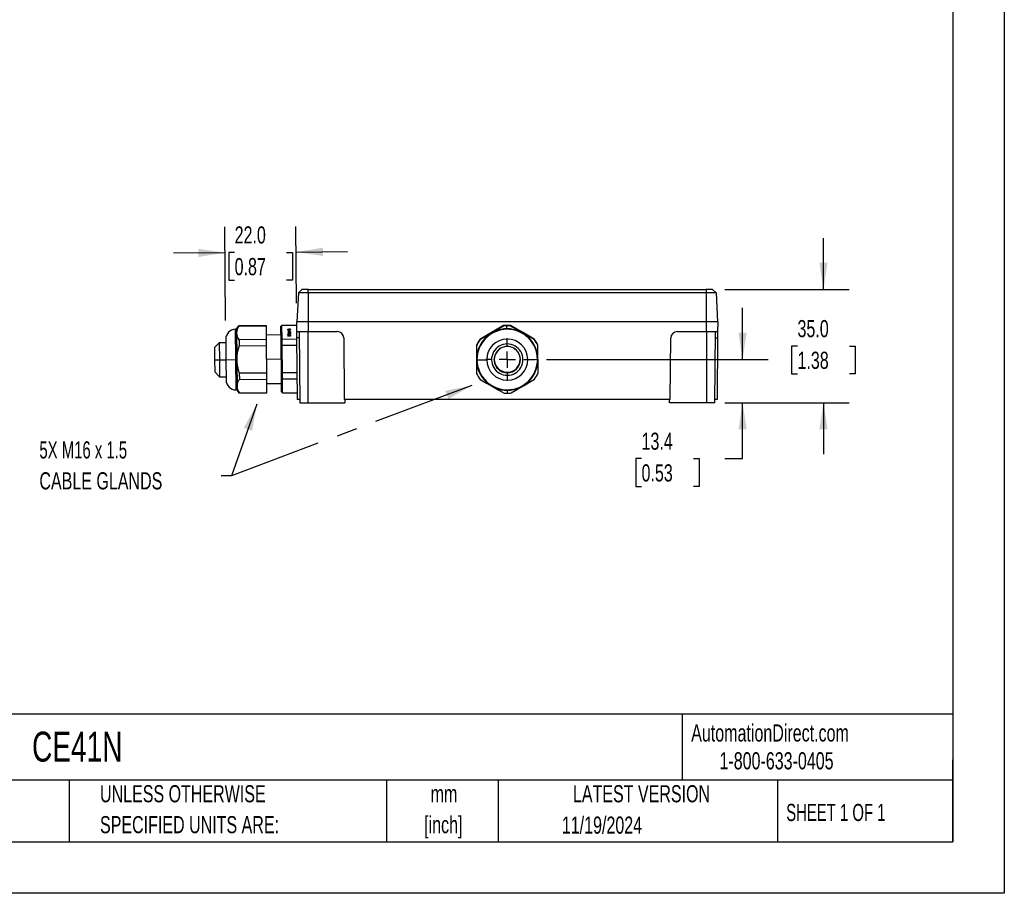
# Model space of a CAD drawing. Header units: millimetres. Extents: x 0 to 699, y 0 to 540.
# Tile 8 of 13: x 394 to 699, y 0 to 270. Entities that reach past the tile are written whole.
import ezdxf

# ---------------------------------------------------------------- set-up
doc = ezdxf.new("R2010")
doc.units = ezdxf.units.MM
doc.header["$LTSCALE"] = 2.5
doc.linetypes.add('CENTERX2', pattern=[20.32, 12.7, -2.54, 2.54, -2.54])
doc.layers.add('CENTER', color=40, linetype='CENTERX2')
doc.layers.add('DIMENSIONS', color=140, linetype='Continuous', lineweight=25)
doc.layers.add('TEXT', color=140, linetype='Continuous', lineweight=25)
doc.styles.add('SLDTEXTSTYLE0', font='TXT', dxfattribs={"width": 0.7})
doc.styles.add('SLDTEXTSTYLE1', font='TXT', dxfattribs={"width": 0.65})
doc.dimstyles.new('SLDDIMSTYLE0', dxfattribs={"dimtxt": 5.39502, "dimasz": 8.255, "dimexe": 0, "dimexo": 0.0625, "dimgap": 1.348755, "dimtad": 0, "dimtih": 1, "dimtoh": 1, "dimdec": 1, "dimrnd": 1e-09, "dimzin": 4, "dimdsep": 46, "dimtxsty": 'SLDTEXTSTYLE0', "dimsah": 1, "dimcen": 0.09, "dimadec": 0, "dimazin": 1, "dimtfac": 1, "dimtdec": 1, "dimtmove": 0, "dimatfit": 0, "dimfxl": 0, "dimfrac": 2, "dimtolj": 1, "dimtzin": 12, "dimarcsym": 0})
doc.dimstyles.new('SLDDIMSTYLE1', dxfattribs={"dimtxt": 5.39502, "dimasz": 8.255, "dimexe": 0, "dimexo": 0.0625, "dimgap": 1.348755, "dimtad": 0, "dimtih": 1, "dimtoh": 1, "dimdec": 1, "dimrnd": 1e-09, "dimzin": 12, "dimdsep": 46, "dimtxsty": 'SLDTEXTSTYLE0', "dimsah": 1, "dimcen": 0.09, "dimadec": 0, "dimazin": 3, "dimtfac": 1, "dimtdec": 1, "dimtmove": 0, "dimatfit": 0, "dimfxl": 0, "dimfrac": 2, "dimtolj": 1, "dimtzin": 12, "dimarcsym": 0})
doc.dimstyles.new('SLDDIMSTYLE3', dxfattribs={"dimtxt": 0.18, "dimasz": 8.255, "dimexe": 0, "dimexo": 0.0625, "dimgap": 0, "dimtad": 0, "dimtih": 1, "dimtoh": 1, "dimdec": 0, "dimrnd": 1e-09, "dimzin": 0, "dimdsep": 46, "dimtxsty": 'Standard', "dimsah": 1, "dimcen": 0.09, "dimadec": 0, "dimazin": 0, "dimtfac": 8.255, "dimtdec": 0, "dimtofl": 0, "dimtmove": 0, "dimatfit": 3, "dimfxl": 0, "dimfrac": 2, "dimtolj": 1, "dimtzin": 0, "dimarcsym": 0})

# ---------------------------------------------------------------- blocks, each defined once
blk = doc.blocks.new('SW_NOTE_0')
at = {"layer": 'TEXT', "color": 0, "linetype": 'CENTERX2', "lineweight": 18, "char_height": 5.292, "attachment_point": 2, "style": 'SLDTEXTSTYLE0'}
for s, insert in [('mm', (7.11, 6.82)), ('[inch]', (6.9, -2.73))]:
    blk.add_mtext(s, dxfattribs=dict(at, insert=insert))
blk = doc.blocks.new('SW_NOTE_0_1')
at = {"layer": 'TEXT', "color": 0, "linetype": 'CENTERX2', "lineweight": 18, "char_height": 5.2917, "attachment_point": 1, "style": 'SLDTEXTSTYLE0'}
for s, insert in [('UNLESS OTHERWISE', (0, 6.82)), ('SPECIFIED UNITS ARE:', (0, -2.73))]:
    blk.add_mtext(s, dxfattribs=dict(at, insert=insert))
blk = doc.blocks.new('_D_7')
at = {"layer": 'DIMENSIONS'}
for p, q in [((642.61, 186.56), (642.61, 202.43)), ((612.13, 186.56), (650.54, 186.56)), ((634.59, 169.06), (632.78, 169.06)), ((632.78, 169.06), (632.78, 160.48)), ((650.62, 169.06), (652.43, 169.06)), ((652.43, 169.06), (652.43, 160.48)), ((632.78, 160.48), (634.59, 160.48)), ((652.43, 160.48), (650.62, 160.48)), ((612.18, 151.56), (650.54, 151.56)), ((642.61, 151.56), (642.61, 135.68))]:
    blk.add_line(p, q, dxfattribs=at)
for points in [[(642.61, 186.56), (643.88, 194.81), (641.34, 194.81)], [(642.61, 151.56), (641.34, 143.3), (643.88, 143.3)]]:
    blk.add_solid(points, dxfattribs=at)
at = {"layer": 'DIMENSIONS', "char_height": 5.292, "attachment_point": 1, "style": 'SLDTEXTSTYLE0'}
for s, insert in [('35.0', (634.59, 177.09)), ('1.38', (634.59, 167.31))]:
    blk.add_mtext(s, dxfattribs=dict(at, insert=insert))
blk = doc.blocks.new('_D_8')
at = {"layer": 'DIMENSIONS'}
for p, q in [((617.62, 164.95), (617.62, 180.82)), ((556.98, 164.95), (625.55, 164.95)), ((612.18, 151.56), (625.55, 151.56)), ((617.62, 134.29), (617.62, 151.56)), ((586.39, 134.29), (584.58, 134.29)), ((584.58, 134.29), (584.58, 125.71)), ((602.42, 134.29), (604.23, 134.29)), ((604.23, 134.29), (604.23, 125.71)), ((612.15, 134.29), (617.62, 134.29)), ((584.58, 125.71), (586.39, 125.71)), ((604.23, 125.71), (602.42, 125.71))]:
    blk.add_line(p, q, dxfattribs=at)
for points in [[(617.62, 164.95), (618.89, 173.2), (616.35, 173.2)], [(617.62, 151.56), (616.35, 143.3), (618.89, 143.3)]]:
    blk.add_solid(points, dxfattribs=at)
at = {"layer": 'DIMENSIONS', "char_height": 5.292, "attachment_point": 1, "style": 'SLDTEXTSTYLE0'}
for s, insert in [('13.4', (586.39, 142.32)), ('0.53', (586.39, 132.53))]:
    blk.add_mtext(s, dxfattribs=dict(at, insert=insert))
blk = doc.blocks.new('_D_9')
at = {"layer": 'DIMENSIONS'}
for p, q in [((457.83, 176.95), (457.58, 205.85)), ((479.78, 182.31), (479.58, 206.04)), ((457.65, 197.91), (441.77, 197.77)), ((460.63, 198.01), (458.82, 198.01)), ((458.82, 198.01), (458.82, 189.43)), ((476.66, 198.01), (478.47, 198.01)), ((478.47, 198.01), (478.47, 189.43)), ((479.65, 198.1), (495.52, 198.24)), ((458.82, 189.43), (460.63, 189.43)), ((478.47, 189.43), (476.66, 189.43))]:
    blk.add_line(p, q, dxfattribs=at)
for points in [[(457.65, 197.91), (449.38, 199.11), (449.4, 196.57)], [(479.65, 198.1), (487.91, 196.9), (487.89, 199.44)]]:
    blk.add_solid(points, dxfattribs=at)
at = {"layer": 'DIMENSIONS', "char_height": 5.292, "attachment_point": 1, "style": 'SLDTEXTSTYLE0'}
for s, insert in [('22.0', (460.63, 206.04)), ('0.87', (460.63, 196.25))]:
    blk.add_mtext(s, dxfattribs=dict(at, insert=insert))
blk = doc.blocks.new('SW_NOTE_0_6')
at = {"layer": 'TEXT', "color": 0, "linetype": 'CENTERX2', "lineweight": 18, "char_height": 5.2917, "attachment_point": 1}
for s, insert, style in [('5X M16 x 1.5', (-56.22, 10.61), 'SLDTEXTSTYLE1'), ('CABLE GLANDS', (-56.22, 1.05), 'SLDTEXTSTYLE0')]:
    blk.add_mtext(s, dxfattribs=dict(at, insert=insert, style=style))
blk = doc.blocks.new('SW_CENTERMARKSYMBOL_4')
at = {"layer": 'CENTER', "color": 0}
for p, q in [((0, 5.08), (0, 6.59)), ((-5.08, 0), (-6.59, 0)), ((0, 0), (-2.54, 0)), ((0, 0), (0, 2.54)), ((0, 0), (0, -2.54)), ((0, 0), (2.54, 0)), ((5.08, 0), (6.59, 0)), ((0, -5.08), (0, -6.59))]:
    blk.add_line(p, q, dxfattribs=at)

msp = doc.modelspace()

# ---------------------------------------------------------------- linework, layer by layer
at = {"color": 7, "linetype": 'Continuous'}
for p, q in [((698.51, 539.76), (698.51, 0.01)), ((698.51, 0.01), (0.01, 0.01))]:
    msp.add_line(p, q, dxfattribs=at)
for p, q in [((481.41, 186.56), (480.35, 185.5)), ((483.38, 186.56), (481.41, 186.56)), ((483.38, 185.5), (483.38, 186.56)), ((483.38, 186.56), (606.38, 186.56)), ((608.36, 186.56), (606.38, 186.56)), ((606.38, 186.56), (606.38, 185.5)), ((609.42, 185.5), (608.36, 186.56)), ((480.35, 185.5), (479.88, 176.56)), ((483.38, 185.5), (480.35, 185.5)), ((483.38, 185.5), (483.38, 176.56)), ((606.38, 185.5), (483.38, 185.5)), ((606.38, 185.5), (606.38, 176.56)), ((609.42, 185.5), (606.38, 185.5)), ((609.42, 185.5), (609.88, 176.56)), ((479.86, 173.56), (479.83, 176.56)), ((483.33, 176.56), (479.83, 176.56)), ((483.33, 176.56), (483.33, 173.56)), ((606.43, 176.56), (483.33, 176.56)), ((606.43, 173.56), (606.43, 176.56)), ((609.93, 176.56), (606.43, 176.56)), ((609.93, 176.56), (609.91, 173.56)), ((460.85, 174.23), (460.94, 164.88)), ((460.85, 174.23), (460.89, 174.23)), ((460.97, 164.88), (460.89, 174.23)), ((461.19, 174.37), (461.94, 175.29)), ((461.19, 174.37), (461.27, 164.88)), ((470.44, 175.36), (461.94, 175.29)), ((461.94, 175.23), (470.44, 175.3)), ((461.94, 175.23), (461.94, 175.29)), ((470.44, 175.3), (470.44, 175.36)), ((470.48, 171.07), (470.44, 175.3)), ((475.24, 175.4), (474.85, 175)), ((475.24, 175.35), (474.85, 174.95)), ((474.85, 175), (474.85, 174.95)), ((474.85, 174.95), (474.88, 170.81)), ((479.84, 175.44), (475.24, 175.4)), ((475.24, 175.4), (475.24, 175.35)), ((479.84, 175.39), (475.24, 175.35)), ((475.28, 171.11), (475.24, 175.35)), ((477.03, 173.75), (477.03, 173.75)), ((477.04, 174.12), (477.04, 174.31)), ((477.43, 174.09), (477.04, 174.12)), ((477.07, 173.77), (477.83, 173.78)), ((477.07, 173.77), (477.07, 173.72)), ((477.09, 174.16), (477.09, 174.33)), ((477.14, 174.31), (477.14, 174.16)), ((477.14, 174.16), (477.37, 174.14)), ((477.14, 174.11), (477.14, 174.16)), ((477.83, 173.73), (477.22, 173.72)), ((477.22, 173.64), (477.22, 173.72)), ((477.48, 173.4), (477.29, 173.47)), ((477.32, 173.63), (477.32, 173.65)), ((477.35, 173.51), (477.56, 173.43)), ((477.35, 173.45), (477.35, 173.51)), ((477.37, 174.09), (477.37, 174.14)), ((477.41, 174.23), (477.41, 174.33)), ((477.41, 174.21), (477.41, 174.09)), ((477.47, 174.09), (477.47, 174.14)), ((477.56, 173.43), (477.8, 173.52)), ((477.86, 173.48), (477.64, 173.41)), ((477.69, 174.13), (477.69, 174.08)), ((477.81, 173.46), (477.8, 173.52)), ((477.81, 174.21), (477.81, 174.11)), ((477.82, 173.94), (477.82, 174)), ((477.83, 173.73), (477.83, 173.78)), ((477.89, 174.24), (477.89, 174.18)), ((479.86, 173.56), (483.33, 173.56)), ((479.88, 171.58), (479.86, 173.56)), ((480.53, 173.56), (480.73, 151.56)), ((483.33, 173.56), (492.35, 173.56)), ((483.33, 151.56), (483.33, 173.56)), ((543.71, 175.35), (536.42, 171.06)), ((543.71, 175.31), (536.42, 171.01)), ((543.71, 175.39), (540.06, 173.24)), ((543.71, 175.35), (543.71, 175.39)), ((543.71, 175.35), (543.72, 175.31)), ((543.71, 175.31), (543.71, 175.24)), ((544.79, 175.46), (544.79, 175.42)), ((544.8, 174.39), (544.79, 175.3)), ((544.8, 174.24), (544.8, 174.24)), ((545.88, 175.37), (545.87, 175.33)), ((545.88, 175.41), (545.88, 175.37)), ((549.56, 173.33), (545.88, 175.41)), ((553.25, 171.2), (545.88, 175.37)), ((545.88, 175.25), (545.88, 175.33)), ((553.25, 171.16), (545.88, 175.33)), ((547.71, 174.35), (547.97, 174.21)), ((548.04, 174.16), (547.71, 174.35)), ((547.71, 174.35), (547.71, 174.35)), ((547.73, 174.34), (547.73, 174.34)), ((547.77, 174.32), (547.77, 174.32)), ((547.84, 174.29), (547.84, 174.28)), ((547.97, 174.21), (548.01, 174.18)), ((547.97, 174.2), (547.97, 174.21)), ((548.01, 174.18), (548.01, 174.18)), ((548.01, 174.18), (548.01, 174.18)), ((548.1, 174.13), (548.04, 174.16)), ((548.06, 174.15), (548.07, 174.15)), ((548.12, 174.13), (548.12, 174.13)), ((548.65, 173.82), (548.65, 173.83)), ((548.74, 173.77), (548.74, 173.77)), ((548.74, 173.77), (548.74, 173.77)), ((548.87, 173.7), (548.87, 173.7)), ((548.9, 173.68), (548.9, 173.68)), ((549.24, 173.49), (549.09, 173.58)), ((549.11, 173.56), (549.24, 173.49)), ((549.11, 173.56), (549.11, 173.56)), ((549.17, 173.53), (549.29, 173.46)), ((549.17, 173.53), (549.17, 173.53)), ((549.29, 173.46), (549.18, 173.52)), ((549.24, 173.49), (549.24, 173.49)), ((549.4, 173.39), (549.29, 173.46)), ((549.29, 173.46), (549.42, 173.39)), ((549.29, 173.46), (549.29, 173.46)), ((597.42, 173.56), (606.43, 173.56)), ((606.43, 173.56), (609.91, 173.56)), ((606.43, 173.56), (606.43, 151.56)), ((609.04, 151.56), (609.23, 173.56)), ((609.91, 173.56), (609.89, 171.58)), ((457.88, 171.2), (457.94, 164.85)), ((470.48, 171.07), (461.98, 171)), ((461.98, 171), (462, 169.12)), ((474.87, 172.55), (470.47, 172.47)), ((470.5, 169.19), (470.48, 171.07)), ((475.28, 171.11), (474.88, 170.81)), ((474.88, 170.81), (474.9, 169.15)), ((479.88, 171.15), (475.28, 171.11)), ((475.3, 169.24), (475.28, 171.11)), ((477.03, 172.8), (477.03, 172.8)), ((477.04, 172.49), (477.04, 172.52)), ((477.04, 172.16), (477.04, 172.21)), ((477.07, 172.82), (477.84, 172.83)), ((477.07, 172.82), (477.08, 172.77)), ((477.43, 172.94), (477.08, 173.02)), ((477.77, 172.35), (477.08, 172.46)), ((477.08, 172.23), (477.77, 172.35)), ((477.08, 172.14), (477.08, 172.23)), ((477.09, 172.55), (477.84, 172.55)), ((477.09, 172.46), (477.09, 172.55)), ((477.85, 172.15), (477.09, 172.14)), ((477.11, 173.07), (477.35, 173.01)), ((477.11, 173.01), (477.11, 173.07)), ((477.86, 172.32), (477.17, 172.2)), ((477.17, 172.2), (477.85, 172.2)), ((477.17, 172.14), (477.17, 172.2)), ((477.84, 172.5), (477.18, 172.49)), ((477.18, 172.49), (477.86, 172.38)), ((477.18, 172.49), (477.18, 172.45)), ((477.84, 172.78), (477.22, 172.77)), ((477.22, 172.69), (477.22, 172.77)), ((477.29, 173.34), (477.48, 173.4)), ((477.29, 173.3), (477.29, 173.34)), ((477.33, 172.68), (477.33, 172.7)), ((477.56, 173.37), (477.35, 173.3)), ((477.35, 172.96), (477.35, 173.01)), ((477.42, 173.08), (477.42, 173.18)), ((477.42, 173.06), (477.42, 172.94)), ((477.48, 173.34), (477.48, 173.4)), ((477.48, 172.93), (477.48, 172.99)), ((477.56, 173.43), (477.56, 173.37)), ((477.81, 173.29), (477.56, 173.37)), ((477.62, 172.92), (477.62, 172.96)), ((477.64, 173.41), (477.86, 173.33)), ((477.64, 173.35), (477.64, 173.41)), ((477.77, 172.3), (477.77, 172.35)), ((477.82, 172.96), (477.82, 173.06)), ((477.84, 172.5), (477.84, 172.55)), ((477.85, 172.15), (477.85, 172.2)), ((477.86, 173.29), (477.86, 173.33)), ((477.86, 172.32), (477.86, 172.38)), ((477.9, 173.09), (477.9, 173.03)), ((480.55, 171.58), (479.88, 171.58)), ((480.04, 152.56), (479.88, 171.58)), ((494.35, 171.58), (494.52, 152.56)), ((540.06, 173.24), (536.42, 171.1)), ((536.42, 171.1), (536.42, 171.06)), ((536.42, 171.06), (536.44, 171.03)), ((536.42, 170.94), (536.42, 171.01)), ((549.35, 173.43), (549.48, 173.35)), ((549.5, 173.35), (549.35, 173.43)), ((549.35, 173.43), (549.35, 173.43)), ((549.42, 173.39), (549.42, 173.39)), ((549.48, 173.35), (549.48, 173.35)), ((553.25, 171.24), (549.56, 173.33)), ((549.73, 173.21), (549.73, 173.21)), ((549.78, 173.18), (549.78, 173.18)), ((549.84, 173.15), (549.84, 173.15)), ((549.87, 173.13), (549.98, 173.07)), ((550.1, 173), (549.96, 173.08)), ((549.97, 173.07), (549.98, 173.07)), ((550.01, 173.05), (550.01, 173.05)), ((550.07, 173.02), (550.07, 173.02)), ((550.12, 172.99), (550.12, 172.99)), ((550.3, 172.88), (550.3, 172.89)), ((550.39, 172.84), (550.39, 172.83)), ((550.39, 172.83), (550.39, 172.83)), ((550.52, 172.76), (550.52, 172.76)), ((550.56, 172.74), (550.56, 172.74)), ((550.78, 172.61), (550.78, 172.62)), ((550.88, 172.56), (550.82, 172.59)), ((550.87, 172.56), (550.88, 172.57)), ((550.88, 172.56), (550.87, 172.56)), ((550.88, 172.57), (550.88, 172.56)), ((550.88, 172.56), (551.08, 172.45)), ((551.13, 172.42), (550.92, 172.53)), ((551.08, 172.45), (551.08, 172.45)), ((551.33, 172.3), (551.13, 172.42)), ((551.19, 172.39), (551.39, 172.27)), ((551.19, 172.39), (551.19, 172.39)), ((551.44, 172.24), (551.37, 172.28)), ((551.39, 172.27), (551.39, 172.27)), ((551.39, 172.27), (551.39, 172.27)), ((551.49, 172.22), (551.49, 172.21)), ((553.25, 171.2), (553.22, 171.17)), ((553.25, 171.24), (553.25, 171.2)), ((553.25, 171.16), (553.25, 171.09)), ((595.25, 152.56), (595.42, 171.58)), ((609.22, 171.58), (609.89, 171.58)), ((609.89, 171.58), (609.72, 152.56)), ((455.89, 170.08), (454.4, 168.57)), ((454.4, 168.57), (454.44, 164.82)), ((457.89, 170.1), (455.89, 170.08)), ((455.89, 170.08), (455.94, 164.83)), ((462, 169.12), (470.5, 169.19)), ((470.57, 160.73), (470.5, 169.19)), ((475.3, 169.24), (474.9, 169.15)), ((474.9, 169.15), (474.97, 160.85)), ((479.9, 169.28), (475.3, 169.24)), ((475.37, 160.77), (475.3, 169.24)), ((535.35, 169.21), (535.35, 169.17)), ((535.35, 169.17), (535.35, 169.13)), ((535.35, 169.13), (535.35, 169.05)), ((554.35, 169.37), (554.35, 169.33)), ((554.35, 169.22), (554.35, 169.29)), ((554.42, 160.83), (554.35, 169.29)), ((454.44, 164.82), (455.94, 164.83)), ((454.44, 164.82), (454.47, 161.07)), ((455.94, 164.83), (457.94, 164.85)), ((455.94, 164.83), (455.98, 159.58)), ((457.94, 164.85), (460.94, 164.88)), ((457.94, 164.85), (457.99, 158.5)), ((460.94, 164.88), (461.02, 155.53)), ((461.05, 155.53), (460.97, 164.88)), ((461.27, 164.88), (460.97, 164.88)), ((461.27, 164.88), (461.36, 155.39)), ((474.93, 165), (470.53, 164.96)), ((535.53, 164.89), (535.53, 164.89)), ((554.23, 164.89), (554.23, 164.89)), ((454.47, 161.07), (455.98, 159.58)), ((455.98, 159.58), (457.98, 159.6)), ((470.57, 160.73), (462.07, 160.66)), ((462.07, 160.66), (462.09, 158.78)), ((462.09, 158.78), (470.59, 158.85)), ((470.59, 158.85), (470.57, 160.73)), ((470.62, 154.62), (470.59, 158.85)), ((475.37, 160.77), (474.97, 160.85)), ((474.97, 160.85), (474.99, 159.19)), ((474.99, 159.19), (475.39, 158.89)), ((474.99, 159.19), (475.02, 155.05)), ((479.97, 160.81), (475.37, 160.77)), ((475.39, 158.89), (475.37, 160.77)), ((475.39, 158.89), (479.99, 158.93)), ((475.42, 154.66), (475.39, 158.89)), ((544.92, 160.9), (544.92, 160.96)), ((544.92, 160.83), (544.92, 160.82)), ((554.42, 160.83), (554.42, 160.75)), ((461.05, 155.53), (461.02, 155.53)), ((462.13, 154.49), (461.36, 155.39)), ((470.6, 157.46), (475, 157.45)), ((544.97, 154.5), (544.97, 155.4)), ((470.62, 154.62), (462.13, 154.54)), ((470.63, 154.56), (462.13, 154.49)), ((462.13, 154.49), (462.13, 154.54)), ((470.63, 154.56), (470.62, 154.62)), ((475.42, 154.66), (475.02, 155.05)), ((475.02, 155.05), (475.02, 155)), ((475.43, 154.6), (475.02, 155)), ((475.42, 154.66), (480.02, 154.7)), ((475.42, 154.66), (475.43, 154.6)), ((475.43, 154.6), (480.03, 154.64)), ((480.72, 152.56), (480.04, 152.56)), ((595.25, 152.56), (494.52, 152.56)), ((494.72, 152.56), (494.71, 151.56)), ((595.06, 151.56), (595.05, 152.56)), ((609.72, 152.56), (609.05, 152.56)), ((480.73, 151.56), (483.33, 151.56)), ((483.33, 151.56), (494.71, 151.56)), ((606.43, 151.56), (595.06, 151.56)), ((609.04, 151.56), (606.43, 151.56))]:
    msp.add_line(p, q)
at = {"flags": 128}
for points in [[(477.03, 173.75), (477.03, 173.75), (477.03, 173.76), (477.03, 173.76), (477.04, 173.77), (477.04, 173.77), (477.05, 173.77), (477.06, 173.77), (477.07, 173.77)], [(477.05, 173.73), (477.04, 173.73), (477.04, 173.74), (477.03, 173.74), (477.03, 173.74), (477.03, 173.74), (477.03, 173.75), (477.03, 173.75), (477.03, 173.75)], [(477.04, 174.31), (477.04, 174.31), (477.04, 174.32), (477.05, 174.32), (477.05, 174.32), (477.06, 174.33), (477.07, 174.33), (477.08, 174.33), (477.09, 174.33)], [(477.09, 174.16), (477.08, 174.16), (477.07, 174.16), (477.06, 174.15), (477.05, 174.15), (477.05, 174.15), (477.04, 174.14), (477.04, 174.14), (477.04, 174.13)], [(477.09, 174.33), (477.1, 174.33), (477.11, 174.33), (477.11, 174.33), (477.12, 174.33), (477.13, 174.32), (477.13, 174.32), (477.14, 174.31), (477.14, 174.31)], [(477.14, 174.13), (477.14, 174.14), (477.13, 174.14), (477.13, 174.15), (477.12, 174.15), (477.12, 174.16), (477.11, 174.16), (477.1, 174.16), (477.09, 174.16)], [(477.29, 173.47), (477.27, 173.48), (477.26, 173.49), (477.26, 173.5), (477.27, 173.51), (477.29, 173.51), (477.31, 173.52), (477.33, 173.52), (477.35, 173.51)], [(477.37, 174.14), (477.34, 174.16), (477.32, 174.19), (477.31, 174.21), (477.31, 174.24), (477.32, 174.26), (477.34, 174.29), (477.37, 174.31), (477.41, 174.33)], [(477.41, 174.15), (477.37, 174.13), (477.37, 174.13)], [(477.46, 174.28), (477.44, 174.26), (477.42, 174.24), (477.41, 174.23), (477.41, 174.21), (477.41, 174.19), (477.42, 174.17), (477.44, 174.15), (477.47, 174.14)], [(477.81, 174.21), (477.79, 174.24), (477.76, 174.27), (477.72, 174.28), (477.67, 174.3), (477.62, 174.3), (477.56, 174.3), (477.51, 174.29), (477.46, 174.28)], [(477.47, 174.14), (477.47, 174.14), (477.48, 174.13), (477.48, 174.13), (477.48, 174.13), (477.49, 174.12), (477.49, 174.12), (477.49, 174.11), (477.48, 174.11)], [(477.65, 174.1), (477.65, 174.1), (477.65, 174.11), (477.65, 174.11), (477.65, 174.12), (477.66, 174.12), (477.67, 174.13), (477.67, 174.13), (477.69, 174.13)], [(477.69, 174.13), (477.71, 174.14), (477.73, 174.15), (477.75, 174.15), (477.77, 174.16), (477.79, 174.17), (477.8, 174.19), (477.8, 174.2), (477.81, 174.21)], [(477.89, 174.24), (477.89, 174.22), (477.89, 174.19), (477.88, 174.17), (477.86, 174.15), (477.84, 174.13), (477.8, 174.11), (477.76, 174.09), (477.72, 174.08)], [(477.82, 173.94), (477.79, 173.94), (477.77, 173.95), (477.76, 173.96), (477.75, 173.97), (477.76, 173.98), (477.77, 173.99), (477.79, 174), (477.82, 174)], [(477.8, 173.52), (477.82, 173.53), (477.84, 173.53), (477.86, 173.53), (477.88, 173.53), (477.89, 173.52), (477.9, 173.51), (477.89, 173.49), (477.88, 173.49), (477.86, 173.48)], [(477.84, 174.13), (477.82, 174.14), (477.81, 174.14)], [(477.82, 174), (477.84, 174), (477.86, 173.99), (477.88, 173.98), (477.88, 173.97), (477.88, 173.96), (477.86, 173.95), (477.84, 173.94), (477.82, 173.94)], [(477.83, 173.78), (477.85, 173.78), (477.87, 173.77), (477.88, 173.76), (477.88, 173.75), (477.88, 173.74), (477.87, 173.73), (477.85, 173.73), (477.83, 173.73)], [(543.71, 175.24), (541.77, 174.09), (539.7, 172.87), (538.05, 171.9), (536.42, 170.94)], [(553.25, 171.09), (551.28, 172.19), (549.2, 173.37), (547.53, 174.31), (545.88, 175.25)], [(547.69, 174.37), (547.66, 174.38), (547.64, 174.4), (547.64, 174.4), (547.65, 174.39), (547.68, 174.37), (547.72, 174.35), (547.78, 174.32), (547.84, 174.29)], [(547.89, 174.26), (547.84, 174.28), (547.8, 174.31), (547.76, 174.33), (547.74, 174.34), (547.73, 174.34), (547.73, 174.34), (547.75, 174.33), (547.77, 174.32)], [(549.09, 173.58), (549.08, 173.58), (549.07, 173.59), (549.08, 173.58), (549.09, 173.58), (549.1, 173.57), (549.12, 173.56), (549.14, 173.55), (549.16, 173.54), (549.17, 173.53)], [(549.18, 173.52), (549.16, 173.53), (549.15, 173.54), (549.13, 173.55), (549.11, 173.56), (549.1, 173.57), (549.09, 173.57), (549.1, 173.57), (549.11, 173.56)], [(477.03, 172.8), (477.04, 172.8), (477.04, 172.81), (477.04, 172.81), (477.05, 172.82), (477.05, 172.82), (477.06, 172.82), (477.07, 172.82), (477.07, 172.82)], [(477.05, 172.78), (477.05, 172.78), (477.05, 172.79), (477.04, 172.79), (477.04, 172.79), (477.04, 172.79), (477.04, 172.8), (477.03, 172.8), (477.03, 172.8)], [(477.04, 172.52), (477.04, 172.53), (477.04, 172.53), (477.05, 172.53), (477.06, 172.54), (477.06, 172.54), (477.07, 172.54), (477.08, 172.55), (477.09, 172.55)], [(477.08, 172.46), (477.07, 172.47), (477.06, 172.47), (477.06, 172.47), (477.05, 172.47), (477.05, 172.48), (477.04, 172.48), (477.04, 172.48), (477.04, 172.49)], [(477.04, 172.21), (477.04, 172.21), (477.05, 172.21), (477.05, 172.22), (477.05, 172.22), (477.06, 172.22), (477.06, 172.23), (477.07, 172.23), (477.08, 172.23)], [(477.09, 172.14), (477.08, 172.14), (477.08, 172.14), (477.07, 172.14), (477.06, 172.15), (477.05, 172.15), (477.05, 172.16), (477.04, 172.16), (477.04, 172.16)], [(477.08, 173.02), (477.07, 173.03), (477.07, 173.03), (477.07, 173.04), (477.07, 173.05), (477.07, 173.05), (477.08, 173.06), (477.09, 173.07), (477.11, 173.07)], [(477.33, 173.29), (477.31, 173.29), (477.3, 173.3), (477.29, 173.3), (477.28, 173.31), (477.28, 173.32), (477.28, 173.33), (477.28, 173.33), (477.29, 173.34)], [(477.35, 173.01), (477.34, 173.03), (477.33, 173.05), (477.32, 173.08), (477.33, 173.1), (477.34, 173.12), (477.36, 173.14), (477.39, 173.16), (477.42, 173.18)], [(477.48, 172.99), (477.45, 173), (477.43, 173.02), (477.42, 173.04), (477.42, 173.06), (477.42, 173.08), (477.43, 173.09), (477.45, 173.11), (477.47, 173.13)], [(477.82, 173.06), (477.81, 173.04), (477.8, 173.02), (477.78, 173.01), (477.76, 172.99), (477.73, 172.98), (477.7, 172.97), (477.66, 172.96), (477.62, 172.96)], [(477.9, 173.09), (477.9, 173.07), (477.9, 173.04), (477.89, 173.02), (477.87, 173), (477.85, 172.98), (477.81, 172.96), (477.77, 172.94), (477.73, 172.93)], [(477.85, 172.98), (477.83, 172.99), (477.82, 172.99)], [(477.86, 173.33), (477.87, 173.33), (477.88, 173.32), (477.88, 173.31), (477.88, 173.31), (477.88, 173.3), (477.86, 173.29), (477.85, 173.29), (477.83, 173.29)], [(477.84, 172.83), (477.86, 172.83), (477.88, 172.82), (477.89, 172.81), (477.89, 172.8), (477.89, 172.79), (477.88, 172.78), (477.86, 172.78), (477.84, 172.78)], [(477.84, 172.55), (477.86, 172.55), (477.88, 172.54), (477.89, 172.54), (477.89, 172.53), (477.89, 172.52), (477.88, 172.51), (477.86, 172.5), (477.84, 172.5)], [(477.85, 172.2), (477.87, 172.2), (477.89, 172.19), (477.9, 172.18), (477.9, 172.17), (477.9, 172.16), (477.89, 172.15), (477.87, 172.15), (477.85, 172.15)], [(477.86, 172.38), (477.88, 172.38), (477.89, 172.37), (477.9, 172.36), (477.9, 172.35), (477.9, 172.34), (477.89, 172.33), (477.88, 172.32), (477.86, 172.32)], [(549.69, 173.23), (549.66, 173.25), (549.64, 173.26), (549.64, 173.26), (549.65, 173.26), (549.68, 173.24), (549.72, 173.22), (549.78, 173.19), (549.84, 173.15)], [(535.35, 169.05), (535.37, 166.79), (535.39, 164.39), (535.4, 162.48), (535.42, 160.59)], [(544.85, 168.92), (544.85, 168.94), (544.85, 168.98), (544.85, 169.05), (544.85, 169.15), (544.85, 169.27), (544.84, 169.41), (544.84, 169.56), (544.84, 169.72)], [(554.42, 160.75), (554.4, 163), (554.38, 165.4), (554.36, 167.31), (554.35, 169.22)], [(536.52, 158.72), (538.48, 157.6), (540.57, 156.42), (542.24, 155.48), (543.89, 154.55)], [(544.93, 160.02), (544.92, 160.17), (544.92, 160.32), (544.92, 160.46), (544.92, 160.58), (544.92, 160.69), (544.92, 160.76), (544.92, 160.81), (544.92, 160.82)], [(546.06, 154.57), (548, 155.71), (550.07, 156.92), (551.71, 157.9), (553.35, 158.87)]]:
    msp.add_lwpolyline(points, dxfattribs=at)
at = {"color": 179, "linetype": 'Continuous', "lineweight": 18}
msp.add_circle((544.88, 164.87), 4.05, dxfattribs=at)
for centre, radius, start, end in [((460.88, 171.23), 3, 90.5, 180.5), ((460.88, 174.63), 0.4, 270.5, 320.5), ((464.64, 173.14), 3.42, 142.214, 218.786), ((476.91, 173.28), 0.469, 47.2209, 73.4069), ((477, 173.33), 0.449, 45.5196, 61.6166), ((477.27, 173.7), 0.0807, 240.3107, 272.4869), ((477.28, 173.7), 0.0839, 268.9363, 298.0717), ((477.31, 173.64), 0.0123, 302.9291, 48.1205), ((477.59, 173.94), 0.425, 45.5442, 115.1249), ((477.44, 174.14), 0.0549, 262.563, 323.9522), ((477.43, 174.19), 0.105, 268.1051, 270.5014), ((477.7, 174.14), 0.062, 228.6555, 275.0137), ((477.7, 174.18), 0.0968, 270.4425, 279.1624), ((492.35, 171.56), 2, 0.5, 90), ((544.88, 164.9), 9.49, 90.499, 180.4988), ((544.88, 164.89), 9.35, 90.499, 180.4988), ((544.88, 164.89), 9.35, 90.4988, 180.499), ((544.88, 165.06), 10.4, 90.5, 96.4879), ((544.88, 165.02), 10.4, 90.5, 96.4879), ((544.88, 164.98), 10.4, 84.512, 96.4879), ((544.88, 164.9), 10.4, 90.5, 96.4879), ((544.88, 165.06), 10.4, 84.512, 90.5), ((544.88, 165.02), 10.4, 84.512, 90.5), ((544.88, 164.9), 10.4, 84.512, 90.5), ((544.88, 164.9), 9.49, 0.501, 90.5012), ((544.88, 164.89), 9.35, 0.501, 90.5012), ((544.88, 164.89), 9.35, 0.5012, 90.501), ((546.91, 172.94), 1.62, 60.0576, 61.8184), ((548.53, 175.82), 1.68, 239.2137, 240.9238), ((562.09, 199.4), 28.88, 240.0871, 240.8134), ((558, 192.12), 20.53, 240.13, 240.895), ((538.06, 156.84), 20, 59.8061, 60.7298), ((543.82, 167.01), 8.31, 59.6246, 60.6977), ((544.62, 168.1), 6.96, 60.3656, 60.8662), ((550.36, 178.2), 4.65, 239.8478, 240.8055), ((547.41, 172.97), 1.36, 59.0641, 60.9057), ((548.51, 174.87), 0.837, 240.087, 242.2113), ((548.1, 174.13), 0.000302, 235.8285, 268.0832), ((548.11, 174.11), 0.0189, 54.2507, 61.1319), ((546.62, 171.02), 3.44, 59.4194, 61.5824), ((550.01, 177.01), 3.44, 239.4194, 241.5824), ((547.33, 171.39), 2.77, 59.4193, 61.5825), ((549.33, 174.97), 1.34, 239.2073, 240.9279), ((550.39, 176.8), 3.45, 240.4075, 241.0359), ((533.99, 147.12), 30.46, 60.676, 61.0768), ((524.13, 129.59), 50.57, 60.7059, 60.8766), ((546.44, 169.36), 4.97, 60.2574, 60.7066), ((549.14, 174.09), 0.476, 240.0754, 242.6736), ((548.7, 173.31), 0.416, 58.2461, 60.889), ((597.42, 171.56), 2, 90, 179.5), ((476.92, 172.33), 0.469, 47.2209, 73.4069), ((477.01, 172.38), 0.449, 45.5196, 61.6166), ((477.28, 172.75), 0.0807, 240.3107, 272.4869), ((477.28, 172.75), 0.0839, 268.9363, 298.0717), ((477.32, 172.69), 0.0123, 302.9291, 48.1205), ((477.33, 173.4), 0.105, 270.4251, 279.9742), ((477.49, 172.81), 0.206, 111.4275, 133.2954), ((477.6, 172.79), 0.425, 45.5442, 115.1249), ((477.6, 173.89), 0.965, 260.2578, 270.5943), ((477.61, 172.8), 0.351, 89.6233, 112.7785), ((477.61, 173.28), 0.317, 245.3093, 271.7268), ((477.64, 172.95), 0.208, 33.3095, 99.6946), ((477.6, 173.91), 0.987, 270.4715, 277.3381), ((477.83, 173.38), 0.093, 254.0073, 270.8763), ((477.85, 172.09), 0.109, 90.4998, 91.7659), ((477.85, 172.26), 0.109, 269.2345, 270.5002), ((544.88, 165.06), 10.4, 144.5108, 156.4874), ((544.88, 165.02), 10.4, 144.5108, 156.4874), ((544.88, 164.98), 10.4, 144.5108, 156.4874), ((544.88, 164.9), 10.4, 144.5108, 156.4874), ((544.88, 164.87), 6.35, 0.5016, 180.4983), ((551.07, 176.27), 3.32, 239.883, 241.4824), ((549.47, 173.33), 0.0266, 54.745, 61.1016), ((564.05, 198.19), 28.79, 240.0862, 240.7399), ((547.04, 168.16), 5.72, 60.0708, 61.9133), ((550.25, 174.04), 0.981, 237.8189, 240.9062), ((560, 190.99), 20.53, 240.13, 240.895), ((540.06, 155.71), 20, 59.8061, 60.7298), ((552.73, 178.06), 5.7, 239.8794, 240.8829), ((546.59, 167.18), 6.79, 59.2239, 60.9314), ((550.59, 174.05), 1.15, 240.0529, 243.0203), ((550.23, 173.22), 0.257, 239.6587, 246.3628), ((550.07, 172.91), 0.0986, 52.7367, 61.2144), ((548.98, 170.46), 2.77, 59.4194, 61.5824), ((550.99, 174.03), 1.34, 239.2073, 240.9279), ((552.04, 175.87), 3.45, 240.4075, 241.0359), ((535.64, 146.19), 30.46, 60.676, 61.0768), ((525.78, 128.66), 50.57, 60.7059, 60.8766), ((548.09, 168.43), 4.97, 60.2574, 60.7066), ((550.79, 173.15), 0.476, 240.0754, 242.6736), ((550.36, 172.38), 0.416, 58.2461, 60.889), ((549.21, 169.74), 3.28, 59.5515, 61.4504), ((551.64, 174.05), 1.67, 239.2073, 240.9279), ((552.36, 175.16), 3, 240.3616, 241.2632), ((548.49, 167.75), 5.37, 59.8337, 61.166), ((552.85, 174.91), 3.02, 239.737, 240.6401), ((551.39, 172.27), 0.000133, 210.0161, 238.8725), ((552.25, 173.64), 1.62, 240.0576, 241.8184), ((544.88, 165.06), 10.4, 24.5127, 36.4892), ((544.88, 165.02), 10.4, 24.5127, 36.4892), ((544.88, 164.98), 10.4, 24.5127, 36.4892), ((544.88, 164.9), 10.4, 24.5127, 36.4892), ((473.68, 164.99), 12.39, 160.5324, 200.4676), ((544.88, 164.87), 4.85, 90.4983, 270.5018), ((544.88, 164.87), 4.05, 90.4983, 270.5017), ((544.88, 164.9), 4, 90.4989, 180.4989), ((544.88, 164.87), 4.85, 270.4983, 90.5018), ((544.88, 164.87), 4.05, 270.4983, 90.5017), ((544.88, 164.9), 9.49, 180.501, 270.5012), ((535.44, 162.16), 2.65, 87.884, 90.9715), ((537.03, 250.75), 85.95, 269, 271), ((544.88, 164.89), 9.35, 180.501, 270.5012), ((544.88, 164.89), 9.35, 180.5012, 270.501), ((544.88, 164.87), 6.35, 180.5016, 0.4983), ((544.88, 164.88), 4.05, 180.001, 270.5011), ((540.83, 165.5), 0.643, 269.9228, 274.3887), ((544.88, 164.96), 4, 180.0009, 270.5012), ((544.88, 164.9), 4, 180.5011, 270.5011), ((544.88, 164.96), 4, 270.4987, 359.9991), ((544.88, 164.9), 4, 270.4989, 0.4989), ((544.88, 164.88), 4.05, 270.4988, 359.999), ((544.88, 164.9), 9.49, 270.499, 0.4988), ((544.88, 164.89), 9.35, 270.499, 0.4988), ((544.88, 164.89), 9.35, 270.4988, 0.499), ((548.92, 165.57), 0.639, 266.6045, 271.0707), ((551.23, 250.92), 86, 270.0003, 271.9995), ((554.38, 162.32), 2.66, 90.0294, 93.1143), ((460.99, 158.53), 3, 180.5, 270.5), ((464.79, 156.68), 3.42, 142.214, 218.786), ((544.88, 164.9), 10.4, 204.5127, 216.4892), ((544.88, 164.9), 10.4, 324.5108, 336.4874), ((461.05, 155.13), 0.4, 40.5, 90.5), ((544.88, 164.9), 10.4, 264.512, 270.5), ((544.88, 164.9), 10.4, 270.5, 276.4879)]:
    msp.add_arc(centre, radius, start, end)
at = {"layer": 'TEXT'}
for p, q in [((682.62, 523.88), (682.62, 15.87)), ((682.62, 55.32), (15.87, 55.32)), ((598.94, 55.32), (598.94, 34.92)), ((682.62, 15.87), (682.62, 41.27)), ((682.62, 34.92), (15.87, 34.92)), ((409.45, 34.92), (409.45, 15.87)), ((507.56, 34.92), (507.56, 15.87)), ((542.03, 34.92), (542.03, 15.87)), ((628.37, 34.92), (628.37, 15.87)), ((15.87, 15.87), (682.62, 15.87))]:
    msp.add_line(p, q, dxfattribs=at)

# ---------------------------------------------------------------- block references
at = {"layer": 'CENTER'}
msp.add_blockref('SW_CENTERMARKSYMBOL_4', (544.88, 164.87), dxfattribs=at)
at = {"layer": 'TEXT', "linetype": 'CENTERX2', "lineweight": 18}
for name, p in [('SW_NOTE_0_6', (456.51, 129.02)), ('SW_NOTE_0_1', (419.02, 26.59)), ('SW_NOTE_0', (518.22, 26.58))]:
    msp.add_blockref(name, p, dxfattribs=at)

# ---------------------------------------------------------------- texts
for s, insert, char_height, attachment_point, style in [('AutomationDirect.com', (601.74, 52.19), 5.2917, 1, 'SLDTEXTSTYLE0'), ('CE41N', (398.02, 49.93), 9.26, 1, 'SLDTEXTSTYLE0'), ('1-800-633-0405', (610.48, 43.59), 5.2917, 1, 'SLDTEXTSTYLE0'), ('LATEST VERSION', (586.38, 33.41), 5.2917, 2, 'SLDTEXTSTYLE0'), ('SHEET 1 OF 1', (631.1, 27.63), 5.2917, 1, 'SLDTEXTSTYLE1'), ('11/19/2024', (574.16, 23.72), 5.292, 2, 'SLDTEXTSTYLE0')]:
    msp.add_mtext(s, dxfattribs=dict(at, insert=insert, char_height=char_height, attachment_point=attachment_point, style=style))

# ---------------------------------------------------------------- dimensions: what is measured, and where the dimension line sits
at = {"layer": 'DIMENSIONS'}
for base, p1, p2, angle, dimstyle, picture, middle in [((479.65, 198.1), (457.88, 171.2), (479.83, 176.56), 0.5, 'SLDDIMSTYLE0', '_D_9', (468.65, 198.01)), ((642.61, 151.56), (606.38, 186.56), (606.43, 151.56), 90, 'SLDDIMSTYLE0', '_D_7', (642.61, 169.06)), ((617.62, 164.95), (606.43, 151.56), (551.23, 164.95), 90, 'SLDDIMSTYLE1', '_D_8', (617.62, 134.29))]:
    dim = msp.add_linear_dim(base=base, p1=p1, p2=p2, angle=angle, dimstyle=dimstyle, dxfattribs=at)
    dim.commit()
    dim.dimension.update_dxf_attribs({"geometry": picture, "text_midpoint": middle, "dimtype": 160})

# ---------------------------------------------------------------- leaders
at = {"layer": 'TEXT', "linetype": 'CENTERX2', "lineweight": 18}
for points in [[(533.93, 156.87), (459.69, 129.02), (456.51, 129.02)], [(467.5, 151.14), (459.69, 129.02), (456.51, 129.02)]]:
    msp.add_leader(points, dimstyle='SLDDIMSTYLE3', dxfattribs=at)

doc.saveas('drawing.dxf')
